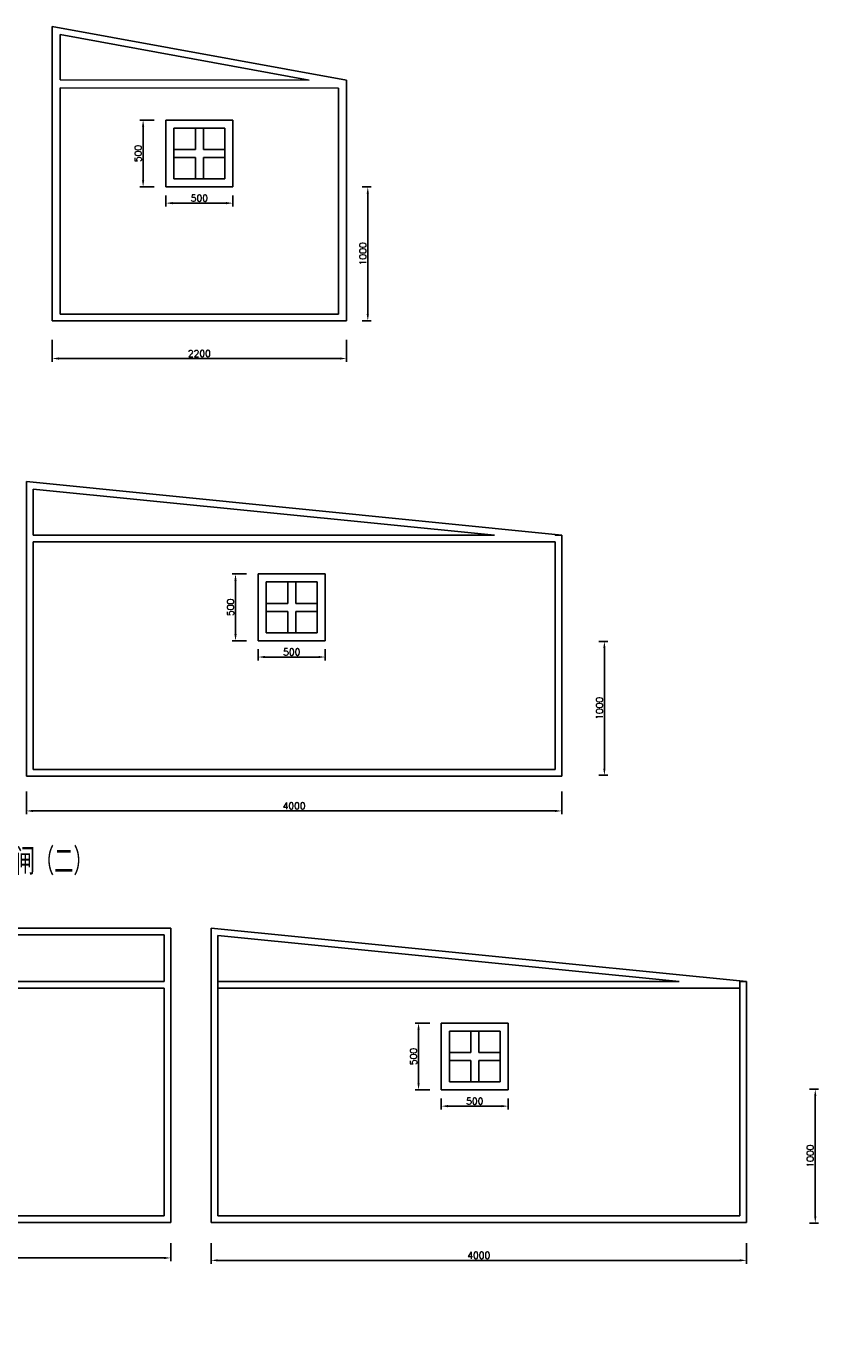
# Model space of a CAD drawing. Header units: millimetres. Extents: x -331 to 9571, y -7157 to 2703.
# Tile 2 of 2: x 3651 to 9571, y -7157 to 2702. Entities that reach past the tile are written whole.
import ezdxf

# ---------------------------------------------------------------- set-up
doc = ezdxf.new("R2010")
doc.units = ezdxf.units.MM
doc.styles.get("Standard").update_dxf_attribs({"font": 'txt', "bigfont": 'gbcbig.shx'})
doc.dimstyles.new('ISO-25', dxfattribs={"dimscale": 20, "dimtxt": 2.5, "dimasz": 2.5, "dimexe": 1.25, "dimexo": 0.625, "dimtad": 1, "dimtxsty": 'Standard', "dimcen": 2.5, "dimadec": 0, "dimazin": 0, "dimtfac": 1, "dimtmove": 0, "dimatfit": 3, "dimfxl": 0, "dimarcsym": 0})

# ---------------------------------------------------------------- blocks, each defined once
blk = doc.blocks.new('*D5')
at = {"color": 0, "lineweight": -2}
for p, q in [((4606.2, 2001.8), (4498, 2001.8)), ((4523, 1551.8), (4523, 1951.8)), ((4606.2, 1501.8), (4498, 1501.8))]:
    blk.add_line(p, q, dxfattribs=at)
at = {"color": 0}
for points in [[(4514.7, 1951.8), (4531.4, 1951.8), (4523, 2001.8)], [(4514.7, 1551.8), (4531.4, 1551.8), (4523, 1501.8)]]:
    blk.add_solid(points, dxfattribs=at)
at = {"layer": 'Defpoints', "color": 0}
for p in [(4523, 2001.8), (4618.7, 2001.8), (4618.7, 1501.8)]:
    blk.add_point(p, dxfattribs=at)
at = {"color": 0, "insert": (4485.5, 1751.8), "char_height": 50, "attachment_point": 5, "rotation": 90}
blk.add_mtext('500', dxfattribs=at)
blk = doc.blocks.new('*D6')
at = {"color": 0, "lineweight": -2}
for p, q in [((4693.3, 1438.3), (4693.3, 1355.8)), ((4743.3, 1380.8), (5143.3, 1380.8)), ((5193.3, 1438.3), (5193.3, 1355.8))]:
    blk.add_line(p, q, dxfattribs=at)
at = {"color": 0}
for points in [[(4743.3, 1389.1), (4743.3, 1372.4), (4693.3, 1380.8)], [(5143.3, 1389.1), (5143.3, 1372.4), (5193.3, 1380.8)]]:
    blk.add_solid(points, dxfattribs=at)
at = {"layer": 'Defpoints', "color": 0}
for p in [(4693.3, 1450.8), (5193.3, 1450.8), (5193.3, 1380.8)]:
    blk.add_point(p, dxfattribs=at)
at = {"color": 0, "insert": (4943.3, 1418.3), "char_height": 50, "attachment_point": 5}
blk.add_mtext('500', dxfattribs=at)
blk = doc.blocks.new('*D7')
at = {"color": 0, "lineweight": -2}
for p, q in [((3843.3, 360.5), (3843.3, 194.5)), ((6043.3, 360.5), (6043.3, 194.5)), ((3893.3, 219.5), (5993.3, 219.5))]:
    blk.add_line(p, q, dxfattribs=at)
at = {"color": 0}
for points in [[(3893.3, 227.8), (3893.3, 211.1), (3843.3, 219.5)], [(5993.3, 227.8), (5993.3, 211.1), (6043.3, 219.5)]]:
    blk.add_solid(points, dxfattribs=at)
at = {"layer": 'Defpoints', "color": 0}
for p in [(3843.3, 373), (6043.3, 373), (6043.3, 219.5)]:
    blk.add_point(p, dxfattribs=at)
at = {"color": 0, "insert": (4943.3, 257), "char_height": 50, "attachment_point": 5}
blk.add_mtext('2200', dxfattribs=at)
blk = doc.blocks.new('*D9')
at = {"color": 0, "lineweight": -2}
for p, q in [((6159.5, 1501.8), (6227.1, 1501.8)), ((6202.1, 1451.8), (6202.1, 551.8)), ((6159.5, 501.8), (6227.1, 501.8))]:
    blk.add_line(p, q, dxfattribs=at)
at = {"color": 0}
for points in [[(6193.7, 1451.8), (6210.4, 1451.8), (6202.1, 1501.8)], [(6193.7, 551.8), (6210.4, 551.8), (6202.1, 501.8)]]:
    blk.add_solid(points, dxfattribs=at)
at = {"layer": 'Defpoints', "color": 0}
for p in [(6147, 1501.8), (6147, 501.8), (6202.1, 501.8)]:
    blk.add_point(p, dxfattribs=at)
at = {"color": 0, "insert": (6164.6, 1001.8), "char_height": 50, "attachment_point": 5, "rotation": 90}
blk.add_mtext('1000', dxfattribs=at)
blk = doc.blocks.new('*D10')
at = {"color": 0, "lineweight": -2}
for p, q in [((5296.7, -1390.2), (5188.5, -1390.2)), ((5213.5, -1840.2), (5213.5, -1440.2)), ((5296.7, -1890.2), (5188.5, -1890.2))]:
    blk.add_line(p, q, dxfattribs=at)
at = {"color": 0}
for points in [[(5205.2, -1440.2), (5221.8, -1440.2), (5213.5, -1390.2)], [(5205.2, -1840.2), (5221.8, -1840.2), (5213.5, -1890.2)]]:
    blk.add_solid(points, dxfattribs=at)
at = {"layer": 'Defpoints', "color": 0}
for p in [(5213.5, -1390.2), (5309.2, -1390.2), (5309.2, -1890.2)]:
    blk.add_point(p, dxfattribs=at)
at = {"color": 0, "insert": (5176, -1640.2), "char_height": 50, "attachment_point": 5, "rotation": 90}
blk.add_mtext('500', dxfattribs=at)
blk = doc.blocks.new('*D11')
at = {"color": 0, "lineweight": -2}
for p, q in [((5383.8, -1953.7), (5383.8, -2036.2)), ((5883.8, -1953.7), (5883.8, -2036.2)), ((5433.8, -2011.2), (5833.8, -2011.2))]:
    blk.add_line(p, q, dxfattribs=at)
at = {"color": 0}
for points in [[(5433.8, -2002.9), (5433.8, -2019.6), (5383.8, -2011.2)], [(5833.8, -2002.9), (5833.8, -2019.6), (5883.8, -2011.2)]]:
    blk.add_solid(points, dxfattribs=at)
at = {"layer": 'Defpoints', "color": 0}
for p in [(5383.8, -1941.2), (5883.8, -1941.2), (5883.8, -2011.2)]:
    blk.add_point(p, dxfattribs=at)
at = {"color": 0, "insert": (5633.8, -1973.7), "char_height": 50, "attachment_point": 5}
blk.add_mtext('500', dxfattribs=at)
blk = doc.blocks.new('*D12')
at = {"color": 0, "lineweight": -2}
for p, q in [((7927.6, -1894.6), (7995.2, -1894.6)), ((7970.2, -1944.6), (7970.2, -2844.6)), ((7927.6, -2894.6), (7995.2, -2894.6))]:
    blk.add_line(p, q, dxfattribs=at)
at = {"color": 0}
for points in [[(7961.9, -1944.6), (7978.5, -1944.6), (7970.2, -1894.6)], [(7961.9, -2844.6), (7978.5, -2844.6), (7970.2, -2894.6)]]:
    blk.add_solid(points, dxfattribs=at)
at = {"layer": 'Defpoints', "color": 0}
for p in [(7915.1, -1894.6), (7915.1, -2894.6), (7970.2, -2894.6)]:
    blk.add_point(p, dxfattribs=at)
at = {"color": 0, "insert": (7932.7, -2394.6), "char_height": 50, "attachment_point": 5, "rotation": 90}
blk.add_mtext('1000', dxfattribs=at)
blk = doc.blocks.new('*D15')
at = {"color": 0, "lineweight": -2}
for p, q in [((3651.3, -3015.5), (3651.3, -3186.4)), ((7651.3, -3015.5), (7651.3, -3186.4)), ((3701.3, -3161.4), (7601.3, -3161.4))]:
    blk.add_line(p, q, dxfattribs=at)
at = {"color": 0}
for points in [[(3701.3, -3153.1), (3701.3, -3169.8), (3651.3, -3161.4)], [(7601.3, -3153.1), (7601.3, -3169.8), (7651.3, -3161.4)]]:
    blk.add_solid(points, dxfattribs=at)
at = {"layer": 'Defpoints', "color": 0}
for p in [(3651.3, -3003), (7651.3, -3003), (7651.3, -3161.4)]:
    blk.add_point(p, dxfattribs=at)
at = {"color": 0, "insert": (5651.3, -3123.9), "char_height": 50, "attachment_point": 5}
blk.add_mtext('4000', dxfattribs=at)
blk = doc.blocks.new('*D19')
at = {"color": 0, "lineweight": -2}
for p, q in [((6664.5, -4746.6), (6556.3, -4746.6)), ((6581.3, -5196.6), (6581.3, -4796.6)), ((6664.5, -5246.6), (6556.3, -5246.6))]:
    blk.add_line(p, q, dxfattribs=at)
at = {"color": 0}
for points in [[(6573, -4796.6), (6589.7, -4796.6), (6581.3, -4746.6)], [(6573, -5196.6), (6589.7, -5196.6), (6581.3, -5246.6)]]:
    blk.add_solid(points, dxfattribs=at)
at = {"layer": 'Defpoints', "color": 0}
for p in [(6581.3, -4746.6), (6677, -4746.6), (6677, -5246.6)]:
    blk.add_point(p, dxfattribs=at)
at = {"color": 0, "insert": (6543.8, -4996.6), "char_height": 50, "attachment_point": 5, "rotation": 90}
blk.add_mtext('500', dxfattribs=at)
blk = doc.blocks.new('*D20')
at = {"color": 0, "lineweight": -2}
for p, q in [((6751.6, -5310.1), (6751.6, -5392.6)), ((7251.6, -5310.1), (7251.6, -5392.6)), ((6801.6, -5367.6), (7201.6, -5367.6))]:
    blk.add_line(p, q, dxfattribs=at)
at = {"color": 0}
for points in [[(6801.6, -5359.2), (6801.6, -5375.9), (6751.6, -5367.6)], [(7201.6, -5359.2), (7201.6, -5375.9), (7251.6, -5367.6)]]:
    blk.add_solid(points, dxfattribs=at)
at = {"layer": 'Defpoints', "color": 0}
for p in [(6751.6, -5297.6), (7251.6, -5297.6), (7251.6, -5367.6)]:
    blk.add_point(p, dxfattribs=at)
at = {"color": 0, "insert": (7001.6, -5330.1), "char_height": 50, "attachment_point": 5}
blk.add_mtext('500', dxfattribs=at)
blk = doc.blocks.new('*D21')
at = {"color": 0, "lineweight": -2}
for p, q in [((9503.5, -5241.2), (9571.1, -5241.2)), ((9546.1, -5291.2), (9546.1, -6191.2)), ((9503.5, -6241.2), (9571.1, -6241.2))]:
    blk.add_line(p, q, dxfattribs=at)
at = {"color": 0}
for points in [[(9537.8, -5291.2), (9554.4, -5291.2), (9546.1, -5241.2)], [(9537.8, -6191.2), (9554.4, -6191.2), (9546.1, -6241.2)]]:
    blk.add_solid(points, dxfattribs=at)
at = {"layer": 'Defpoints', "color": 0}
for p in [(9491, -5241.2), (9491, -6241.2), (9546.1, -6241.2)]:
    blk.add_point(p, dxfattribs=at)
at = {"color": 0, "insert": (9508.6, -5741.2), "char_height": 50, "attachment_point": 5, "rotation": 90}
blk.add_mtext('1000', dxfattribs=at)
blk = doc.blocks.new('*D22')
at = {"color": 0, "lineweight": -2}
for p, q in [((5031.3, -6392.3), (5031.3, -6545.1)), ((9031.3, -6392.3), (9031.3, -6545.1)), ((5081.3, -6520.1), (8981.3, -6520.1))]:
    blk.add_line(p, q, dxfattribs=at)
at = {"color": 0}
for points in [[(5081.3, -6511.8), (5081.3, -6528.4), (5031.3, -6520.1)], [(8981.3, -6511.8), (8981.3, -6528.4), (9031.3, -6520.1)]]:
    blk.add_solid(points, dxfattribs=at)
at = {"layer": 'Defpoints', "color": 0}
for p in [(5031.3, -6379.8), (9031.3, -6379.8), (9031.3, -6520.1)]:
    blk.add_point(p, dxfattribs=at)
at = {"color": 0, "insert": (7031.3, -6482.6), "char_height": 50, "attachment_point": 5}
blk.add_mtext('4000', dxfattribs=at)
blk = doc.blocks.new('*D24')
at = {"color": 0, "lineweight": -2}
for p, q in [((229.7, -6392.1), (229.7, -6527.1)), ((4729.7, -6392.1), (4729.7, -6527.1)), ((279.7, -6502.1), (4679.7, -6502.1))]:
    blk.add_line(p, q, dxfattribs=at)
at = {"color": 0}
for points in [[(279.7, -6493.8), (279.7, -6510.5), (229.7, -6502.1)], [(4679.7, -6493.8), (4679.7, -6510.5), (4729.7, -6502.1)]]:
    blk.add_solid(points, dxfattribs=at)
at = {"layer": 'Defpoints', "color": 0}
for p in [(229.7, -6379.6), (4729.7, -6379.6), (4729.7, -6502.1)]:
    blk.add_point(p, dxfattribs=at)
at = {"color": 0, "insert": (2479.7, -6464.6), "char_height": 50, "attachment_point": 5}
blk.add_mtext('4500', dxfattribs=at)

msp = doc.modelspace()

# ---------------------------------------------------------------- linework, layer by layer
for p, q in [((3843.344, 501.778), (3843.344, 2701.778)), ((3843.344, 2701.778), (6043.344, 2299.755)), ((3903.344, 2301.723), (3903.344, 2639.986)), ((3903.344, 2639.986), (5763.79, 2300.012)), ((3843.344, 501.778), (3843.344, 2301.778)), ((3903.344, 2301.723), (3903.344, 2301.778)), ((3903.344, 2301.723), (5763.79, 2300.012)), ((6043.344, 2299.755), (6043.344, 501.778)), ((3843.288, 2241.778), (3843.344, 2241.778)), ((3903.344, 551.778), (3903.344, 2241.723)), ((3903.344, 551.778), (3903.344, 2241.723)), ((3903.344, 2241.723), (5983.344, 2239.81)), ((5983.344, 2239.81), (5983.344, 551.778)), ((4693.344, 1501.778), (4693.344, 2001.778)), ((4693.344, 2001.778), (5193.344, 2001.778)), ((5193.344, 2001.778), (5193.344, 1501.778)), ((4753.344, 1561.778), (4753.344, 1941.778)), ((4753.344, 1941.778), (5133.344, 1941.778)), ((4913.344, 1941.778), (4913.344, 1781.778)), ((4973.344, 1941.778), (4973.344, 1781.778)), ((5133.344, 1941.778), (5133.344, 1561.778)), ((4753.344, 1781.778), (4913.344, 1781.778)), ((4973.344, 1781.778), (5133.344, 1781.778)), ((4753.344, 1721.778), (4913.344, 1721.778)), ((4913.344, 1721.778), (4913.344, 1561.778)), ((4973.344, 1721.778), (5133.344, 1721.778)), ((4973.344, 1721.778), (4973.344, 1561.778)), ((4693.344, 1501.778), (4753.344, 1501.778)), ((4943.344, 1561.778), (4753.344, 1561.778)), ((4943.344, 1501.778), (4753.344, 1501.778)), ((5133.344, 1561.778), (4943.344, 1561.778)), ((5133.344, 1501.778), (4943.344, 1501.778)), ((5133.344, 1501.778), (5193.344, 1501.778)), ((3843.344, 501.778), (6043.344, 501.778)), ((3903.344, 551.778), (5983.344, 551.778)), ((3651.296, -700.552), (3651.296, -2900.552)), ((3651.296, -700.552), (7651.296, -1100.291)), ((3701.296, -755.798), (3701.296, -1100.552)), ((3701.296, -755.798), (3701.296, -1100.552)), ((3701.296, -755.798), (7148.809, -1100.324)), ((3701.296, -1100.552), (7148.809, -1100.324)), ((3701.299, -1150.552), (7601.296, -1150.294)), ((3701.299, -1150.552), (3701.299, -2850.552)), ((7601.296, -1100.294), (7601.296, -1095.294)), ((7601.296, -1100.294), (7651.296, -1100.291)), ((7601.296, -2850.552), (7601.296, -1150.294)), ((7651.296, -2900.552), (7651.296, -1100.291)), ((5383.802, -1890.217), (5383.802, -1390.217)), ((5383.802, -1390.217), (5883.802, -1390.217)), ((5443.802, -1830.217), (5443.802, -1450.217)), ((5443.802, -1450.217), (5823.802, -1450.217)), ((5603.802, -1450.217), (5603.802, -1610.217)), ((5663.802, -1450.217), (5663.802, -1610.217)), ((5823.802, -1450.217), (5823.802, -1830.217)), ((5883.802, -1390.217), (5883.802, -1890.217)), ((5443.802, -1610.217), (5603.802, -1610.217)), ((5443.802, -1670.217), (5603.802, -1670.217)), ((5603.802, -1670.217), (5603.802, -1830.217)), ((5663.802, -1610.217), (5823.802, -1610.217)), ((5663.802, -1670.217), (5823.802, -1670.217)), ((5663.802, -1670.217), (5663.802, -1830.217)), ((5633.802, -1830.217), (5443.802, -1830.217)), ((5823.802, -1830.217), (5633.802, -1830.217)), ((5383.802, -1890.217), (5443.802, -1890.217)), ((5633.802, -1890.217), (5443.802, -1890.217)), ((5823.802, -1890.217), (5633.802, -1890.217)), ((5823.802, -1890.217), (5883.802, -1890.217)), ((3701.299, -2850.552), (7601.296, -2850.552)), ((3651.296, -2900.552), (7651.296, -2900.552)), ((4729.71, -4036.556), (229.71, -4036.556)), ((4729.71, -6236.556), (4729.71, -4036.556)), ((5031.267, -4036.556), (5031.267, -6236.556)), ((5031.267, -4036.556), (9031.267, -4436.556)), ((4679.71, -4086.556), (279.71, -4086.556)), ((4679.71, -4436.556), (4679.71, -4086.556)), ((5081.267, -4091.805), (5081.267, -6186.556)), ((5081.267, -4091.805), (5081.267, -4436.556)), ((5081.267, -4091.805), (8528.773, -4436.556)), ((2929.71, -4436.556), (4679.71, -4436.556)), ((5081.267, -4436.556), (8528.773, -4436.556)), ((8981.267, -6186.556), (8981.267, -4431.556)), ((8981.267, -4436.556), (9031.267, -4436.556)), ((9031.267, -6236.556), (9031.267, -4436.556)), ((2929.71, -4486.556), (4679.71, -4486.556)), ((4679.71, -6186.556), (4679.71, -4486.556)), ((5081.267, -4486.556), (8981.267, -4486.556)), ((6751.634, -5246.552), (6751.634, -4746.552)), ((6751.634, -4746.552), (7251.634, -4746.552)), ((6811.634, -5186.552), (6811.634, -4806.552)), ((6811.634, -4806.552), (7191.634, -4806.552)), ((6971.634, -4806.552), (6971.634, -4966.552)), ((7031.634, -4806.552), (7031.634, -4966.552)), ((7191.634, -4806.552), (7191.634, -5186.552)), ((7251.634, -4746.552), (7251.634, -5246.552)), ((6811.634, -4966.552), (6971.634, -4966.552)), ((6811.634, -5026.552), (6971.634, -5026.552)), ((6971.634, -5026.552), (6971.634, -5186.552)), ((7031.634, -4966.552), (7191.634, -4966.552)), ((7031.634, -5026.552), (7191.634, -5026.552)), ((7031.634, -5026.552), (7031.634, -5186.552)), ((7001.634, -5186.552), (6811.634, -5186.552)), ((7191.634, -5186.552), (7001.634, -5186.552)), ((6751.634, -5246.552), (6811.634, -5246.552)), ((7001.634, -5246.552), (6811.634, -5246.552)), ((7191.634, -5246.552), (7001.634, -5246.552)), ((7191.634, -5246.552), (7251.634, -5246.552)), ((2926.131, -6186.556), (4679.71, -6186.556)), ((5081.267, -6186.556), (8981.267, -6186.556)), ((229.71, -6236.556), (4729.71, -6236.556)), ((5031.267, -6236.556), (9031.267, -6236.556))]:
    msp.add_line(p, q)

# ---------------------------------------------------------------- texts
at = {"char_height": 200, "width": 2917.20709, "attachment_point": 1}
for s, insert in [('丰沛地涵闸（二）', (2994.569, -3439.154)), ('何楼闸', (3095.355, -6934.594))]:
    msp.add_mtext(s, dxfattribs=dict(at, insert=insert))

# ---------------------------------------------------------------- dimensions: what is measured, and where the dimension line sits
for base, p1, p2, picture, middle in [((4523.036, 2001.778), (4618.734, 1501.778), (4618.734, 2001.778), '*D5', (4485.536, 1751.778)), ((6202.078, 501.778), (6146.981, 1501.778), (6146.981, 501.778), '*D9', (6164.578, 1001.778)), ((5213.494, -1390.217), (5309.192, -1890.217), (5309.192, -1390.217), '*D10', (5175.994, -1640.217)), ((7970.207, -2894.625), (7915.11, -1894.625), (7915.11, -2894.625), '*D12', (7932.707, -2394.625)), ((6581.326, -4746.552), (6677.024, -5246.552), (6677.024, -4746.552), '*D19', (6543.826, -4996.552)), ((9546.1, -6241.216), (9491.003, -5241.216), (9491.003, -6241.216), '*D21', (9508.6, -5741.216))]:
    dim = msp.add_linear_dim(base=base, p1=p1, p2=p2, angle=90, dimstyle='ISO-25')
    dim.commit()
    dim.dimension.update_dxf_attribs({"geometry": picture, "text_midpoint": middle})
for base, p1, p2, picture, middle in [((5193.344, 1380.764), (4693.344, 1450.763), (5193.344, 1450.763), '*D6', (4943.344, 1418.264)), ((6043.344, 219.477), (3843.344, 373.024), (6043.344, 373.024), '*D7', (4943.344, 256.977)), ((5883.802, -2011.231), (5383.802, -1941.233), (5883.802, -1941.233), '*D11', (5633.802, -1973.731)), ((7651.296, -3161.438), (3651.296, -3003.02), (7651.296, -3003.02), '*D15', (5651.296, -3123.938)), ((7251.634, -5367.566), (6751.634, -5297.568), (7251.634, -5297.568), '*D20', (7001.634, -5330.066)), ((4729.71, -6502.136), (229.71, -6379.642), (4729.71, -6379.642), '*D24', (2479.71, -6464.636)), ((9031.267, -6520.085), (5031.267, -6379.816), (9031.267, -6379.816), '*D22', (7031.267, -6482.585))]:
    dim = msp.add_linear_dim(base=base, p1=p1, p2=p2, dimstyle='ISO-25')
    dim.commit()
    dim.dimension.update_dxf_attribs({"geometry": picture, "text_midpoint": middle})

doc.saveas('drawing.dxf')
